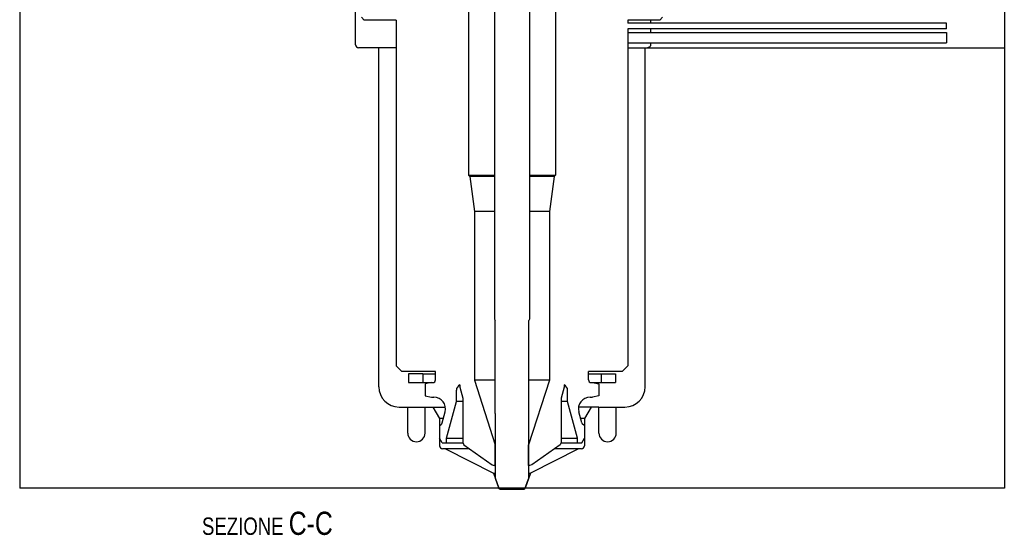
# Model space of a CAD drawing. Extents: x 0 to 1189, y 0 to 841.
# Tile 69 of 76: x 778 to 948, y 435 to 524. Entities that reach past the tile are written whole.
import ezdxf

# ---------------------------------------------------------------- set-up
doc = ezdxf.new("R2010")
doc.units = 0
doc.header["$LTSCALE"] = 65.395
doc.layers.get('0').update_dxf_attribs({"linetype": 'CONTINUOUS'})
doc.layers.add('MG46096_3_N_45_R000_JG_BL12', color=7, linetype='CONTINUOUS')
doc.layers.add('MG46_3_PPU_WEB_BL11', color=7, linetype='CONTINUOUS')
doc.styles.get("Standard").update_dxf_attribs({"font": 'txt', "width": 0.8})

# ---------------------------------------------------------------- blocks, each defined once
blk = doc.blocks.new('MG46_3_PPU_WEB_BL11', base_point=(604.15, 524.71))
at = {"layer": 'MG46_3_PPU_WEB_BL11', "color": 7, "linetype": 'CONTINUOUS'}
for p, q in [((778.31, 539.15), (778.31, 443.15)), ((948.31, 539.15), (948.31, 443.15)), ((836.31, 519.65), (836.31, 531.15)), ((887.24, 523.9), (887.24, 523.4)), ((887.24, 522.4), (887.24, 521.8)), ((843.31, 519.15), (836.81, 519.15)), ((840.31, 460.65), (840.31, 519.15)), ((883.31, 519.15), (948.31, 519.15)), ((886.31, 460.65), (886.31, 519.15)), ((887.24, 520), (887.24, 519.65)), ((843.81, 457.15), (851.81, 457.15)), ((845.31, 452.65), (845.31, 457.15)), ((848.31, 452.65), (848.31, 457.15)), ((849.65, 457.15), (850.81, 455.15)), ((878.31, 457.15), (874.81, 457.15)), ((876.96, 457.15), (875.81, 455.15)), ((878.31, 452.65), (878.31, 457.15)), ((878.41, 457.15), (882.81, 457.15)), ((881.31, 452.65), (881.31, 457.15)), ((851.45, 455.15), (850.81, 455.15)), ((850.81, 455.15), (850.81, 450.45)), ((875.81, 455.15), (875.17, 455.15)), ((875.81, 455.15), (875.81, 450.45)), ((855.92, 449.95), (851.31, 449.95)), ((851.81, 449.95), (860.13, 445.72)), ((874.81, 449.95), (866.49, 445.72)), ((875.31, 449.95), (870.69, 449.95)), ((860.13, 445.72), (860.46, 445.72)), ((860.13, 445.72), (861.06, 443.15)), ((866.49, 445.72), (865.56, 443.15)), ((866.15, 445.72), (866.49, 445.72)), ((861.06, 443.15), (778.31, 443.15)), ((948.31, 443.15), (865.56, 443.15))]:
    blk.add_line(p, q, dxfattribs=at)
blk.add_lwpolyline([(887.24, 519.65), (887.23, 519.56), (887.2, 519.47), (887.15, 519.39), (887.08, 519.31), (887, 519.24), (886.9, 519.19), (886.79, 519.17), (886.68, 519.15)], dxfattribs=at)
for centre, radius, start, end in [((836.81, 519.65), 0.5, 180, 270), ((843.81, 460.65), 3.5, 180, 270), ((882.81, 460.65), 3.5, 270, 360), ((846.81, 452.65), 1.5, 180, 360), ((879.81, 452.65), 1.5, 180, 360), ((851.31, 450.45), 0.5, 180, 270), ((875.31, 450.45), 0.5, 270, 360)]:
    blk.add_arc(centre, radius, start, end, dxfattribs=at)
blk = doc.blocks.new('MG46096_3_N_45_R000_JG_BL12', base_point=(605.63, 511.41))
at = {"layer": 'MG46096_3_N_45_R000_JG_BL12', "color": 7, "linetype": 'CONTINUOUS'}
for p, q in [((860.31, 588.15), (860.31, 472.29)), ((866.31, 588.15), (866.31, 472.29)), ((855.81, 531.9), (855.81, 497.15)), ((870.81, 531.9), (870.81, 497.15)), ((837.31, 524.4), (837.81, 523.9)), ((843.31, 523.9), (837.81, 523.9)), ((843.31, 523.9), (843.31, 464.25)), ((888.81, 523.9), (883.31, 523.9)), ((883.31, 523.9), (883.31, 523.4)), ((889.31, 524.4), (888.81, 523.9)), ((938.31, 523.4), (883.31, 523.4)), ((938.31, 522.4), (883.31, 522.4)), ((883.31, 522.4), (883.31, 464.25)), ((938.31, 522.4), (938.31, 523.4)), ((883.31, 521.8), (938.31, 521.8)), ((938.31, 521.8), (938.31, 520)), ((883.31, 520), (938.31, 520)), ((855.81, 497.15), (860.31, 497.15)), ((855.81, 497.15), (856.01, 496.95)), ((860.31, 496.95), (856.01, 496.95)), ((856.01, 496.95), (856.81, 490.88)), ((866.31, 497.15), (870.81, 497.15)), ((870.61, 496.95), (866.31, 496.95)), ((870.61, 496.95), (869.81, 490.88)), ((870.81, 497.15), (870.61, 496.95)), ((860.31, 490.88), (856.81, 490.88)), ((856.81, 490.88), (856.81, 461.79)), ((869.81, 490.88), (866.31, 490.88)), ((869.81, 490.88), (869.81, 461.79)), ((860.31, 472.29), (860.41, 472.05)), ((860.41, 456), (860.41, 472.05)), ((866.31, 472.29), (866.21, 472.05)), ((866.21, 456), (866.21, 472.05)), ((843.31, 464.25), (844.31, 463.25)), ((883.31, 464.25), (882.31, 463.25)), ((850.11, 463.25), (844.31, 463.25)), ((847.93, 462.85), (845.46, 462.85)), ((845.46, 462.85), (845.46, 461.35)), ((847.93, 462.85), (847.93, 461.35)), ((847.94, 462.85), (850.11, 462.85)), ((850.11, 461.85), (850.11, 463.25)), ((882.31, 463.25), (876.51, 463.25)), ((876.51, 461.85), (876.51, 463.25)), ((876.51, 462.85), (881.16, 462.85)), ((878.69, 462.85), (878.69, 461.35)), ((881.16, 462.85), (881.16, 461.35)), ((845.46, 461.35), (849.61, 461.35)), ((849.41, 461.35), (848.31, 461.16)), ((848.31, 461.16), (848.31, 459.05)), ((854.31, 460.95), (854.31, 460.55)), ((860.41, 461.79), (856.81, 461.79)), ((856.81, 461.79), (860.43, 450.63)), ((869.81, 461.79), (866.18, 450.63)), ((869.81, 461.79), (866.21, 461.79)), ((872.31, 460.95), (872.31, 460.55)), ((877.01, 461.35), (881.16, 461.35)), ((877.21, 461.35), (878.31, 461.16)), ((878.31, 461.16), (878.31, 459.05)), ((848.31, 459.05), (849.41, 458.85)), ((853.71, 458.1), (853.71, 460.03)), ((854.31, 460.55), (854.81, 458.69)), ((872.31, 460.55), (871.81, 458.69)), ((872.91, 458.1), (872.91, 460.03)), ((878.31, 459.05), (877.21, 458.85)), ((849.41, 458.85), (849.83, 458.85)), ((852.01, 451.75), (853.71, 458.1)), ((854.81, 458.1), (853.71, 458.1)), ((854.81, 458.69), (854.81, 451.05)), ((871.81, 458.69), (871.81, 451.05)), ((872.91, 458.1), (871.81, 458.1)), ((874.61, 451.75), (872.91, 458.1)), ((876.78, 458.85), (877.21, 458.85)), ((851.25, 454.42), (851.77, 456.34)), ((860.46, 455.95), (860.41, 456)), ((860.46, 444.8), (860.46, 455.95)), ((866.15, 455.95), (866.16, 455.95)), ((866.15, 455.95), (866.15, 444.77)), ((866.16, 455.95), (866.21, 456)), ((875.36, 454.42), (874.85, 456.34)), ((850.81, 453.95), (851.07, 454.15)), ((850.81, 453.95), (850.81, 451.75)), ((875.81, 453.95), (875.55, 454.15)), ((875.81, 453.95), (875.81, 451.75)), ((851.27, 450.95), (850.81, 451.75)), ((851.27, 450.95), (854.85, 450.95)), ((852.01, 451.75), (854.81, 451.75)), ((852.01, 450.95), (852.01, 451.75)), ((854.81, 451.05), (854.99, 450.61)), ((854.99, 450.61), (859.91, 447.16)), ((860.46, 450.63), (860.43, 450.63)), ((860.43, 447.05), (860.43, 450.63)), ((866.18, 450.63), (866.15, 450.63)), ((866.18, 447.05), (866.18, 450.63)), ((871.62, 450.61), (866.71, 447.16)), ((871.81, 451.05), (871.62, 450.61)), ((871.77, 450.95), (875.35, 450.95)), ((871.81, 451.75), (874.61, 451.75)), ((874.61, 450.95), (874.61, 451.75)), ((875.35, 450.95), (875.81, 451.75)), ((859.91, 447.16), (860.26, 447.05)), ((866.71, 447.16), (866.36, 447.05)), ((860.46, 447.05), (860.26, 447.05)), ((866.36, 447.05), (866.15, 447.05)), ((861.09, 443.05), (860.46, 444.8)), ((865.52, 443.05), (866.15, 444.77)), ((861.19, 442.95), (861.09, 443.05)), ((861.19, 442.95), (865.42, 442.95)), ((865.42, 442.95), (865.52, 443.05))]:
    blk.add_line(p, q, dxfattribs=at)
for centre, radius, start, end in [((849.61, 461.85), 0.5, 270, 360), ((854.71, 460.03), 1, 113.5782, 180), ((871.91, 460.03), 1, 0, 66.4218), ((877.01, 461.85), 0.5, 180, 270), ((849.83, 456.85), 2, 345, 90), ((876.78, 456.85), 2, 90, 195), ((850.77, 454.55), 0.5, 307, 345), ((875.85, 454.55), 0.5, 195, 233)]:
    blk.add_arc(centre, radius, start, end, dxfattribs=at)

msp = doc.modelspace()

# ---------------------------------------------------------------- linework, layer by layer
at = {"color": 7, "linetype": 'CONTINUOUS'}
msp.add_line((948.309, 443.154), (778.309, 443.154), dxfattribs=at)

# ---------------------------------------------------------------- block references
at = {"layer": 'MG46096_3_N_45_R000_JG_BL12'}
msp.add_blockref('MG46096_3_N_45_R000_JG_BL12', (605.627, 511.409), dxfattribs=at)
at = {"layer": 'MG46_3_PPU_WEB_BL11'}
msp.add_blockref('MG46_3_PPU_WEB_BL11', (604.153, 524.706), dxfattribs=at)

# ---------------------------------------------------------------- texts
at = {"color": 2, "linetype": 'CONTINUOUS', "insert": (832.368, 439.08), "char_height": 3, "width": 41.28571, "attachment_point": 3}
msp.add_mtext('SEZIONE \\H4.0;C-C', dxfattribs=at)

doc.saveas('drawing.dxf')
